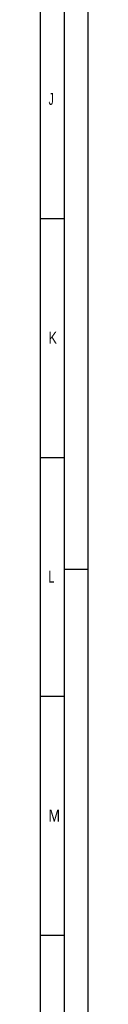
# Model space of a CAD drawing. Header units: millimetres. Extents: x 0 to 1189, y 0 to 841.
# Tile 117 of 158: x 1179 to 1189, y 206 to 412. Entities that reach past the tile are written whole.
import ezdxf

# ---------------------------------------------------------------- set-up
doc = ezdxf.new("R2010")
doc.units = ezdxf.units.MM
doc.header["$LTSCALE"] = 65.395
doc.layers.get('0').update_dxf_attribs({"linetype": 'CONTINUOUS'})
doc.styles.add('TEXTSTYLE_2', font='txt')

msp = doc.modelspace()

# ---------------------------------------------------------------- linework, layer by layer
at = {"color": 5, "linetype": 'Continuous'}
for p, q in [((1189, 841), (1189, 0)), ((1179, 831), (1179, 10)), ((1179, 370.5), (1184, 370.5)), ((1179, 320.5), (1184, 320.5)), ((1189, 297), (1184, 297)), ((1179, 270.5), (1184, 270.5)), ((1179, 220.5), (1184, 220.5))]:
    msp.add_line(p, q, dxfattribs=at)
at = {"color": 6, "linetype": 'Continuous'}
msp.add_line((1184, 836), (1184, 5), dxfattribs=at)

# ---------------------------------------------------------------- texts
at = {"color": 5, "linetype": 'Continuous', "style": 'TEXTSTYLE_2'}
for s, width, p in [('J', 0.642857, (1180.77091, 394.271)), ('K', 0.785714, (1180.77091, 344.271)), ('L', 0.642857, (1180.77091, 294.271)), ('M', 0.857143, (1180.77091, 244.271))]:
    msp.add_text(s, height=2.50001, dxfattribs=dict(at, width=width)).set_placement(p)

doc.saveas('drawing.dxf')
